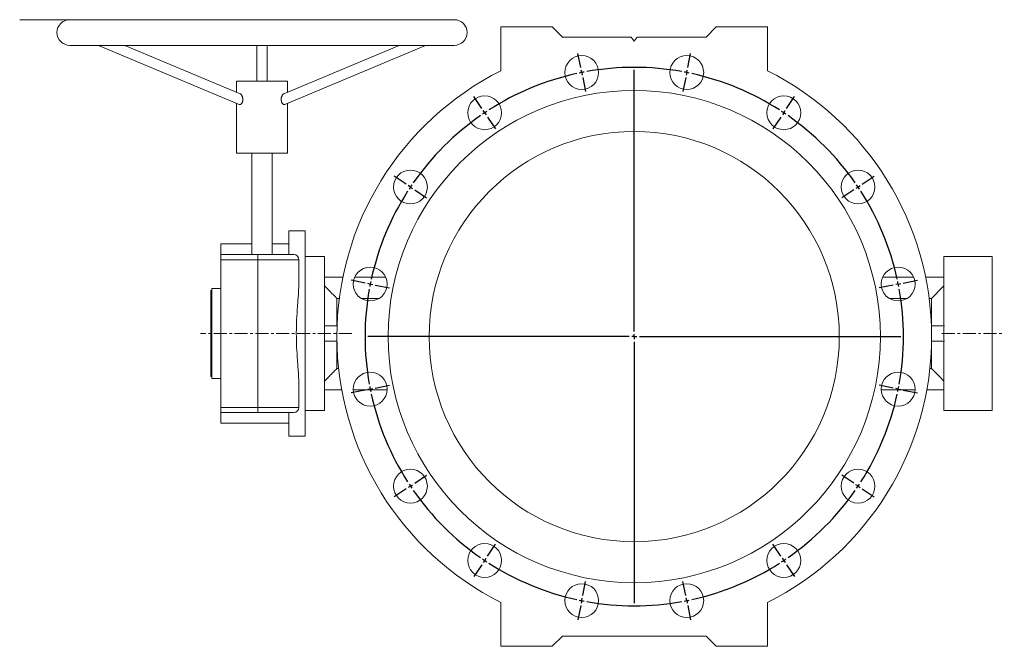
# Model space of a CAD drawing. Header units: millimetres. Extents: x -347 to 1128, y -235 to 894.
# Tile 2 of 7: x -347 to 614, y 283 to 894. Entities that reach past the tile are written whole.
import ezdxf

# ---------------------------------------------------------------- set-up
doc = ezdxf.new("R2010")
doc.units = ezdxf.units.MM
doc.linetypes.add('CENTERX2', pattern=[20.32, 12.7, -2.54, 2.54, -2.54])
doc.layers.add('FORMAT', color=7, linetype='Continuous')

# ---------------------------------------------------------------- blocks, each defined once
blk = doc.blocks.new('SW_CENTERMARKSYMBOL_0')
at = {"layer": 'FORMAT', "color": 0}
for p, q in [((-0.98, 4.9), (-3.71, 18.63)), ((103.4, 4.9), (106.13, 18.63)), ((0, 0), (-0.49, 2.45)), ((0, 0), (0.49, -2.45)), ((51.21, -252.46), (51.21, 2.5)), ((102.42, 0), (101.93, -2.45)), ((102.42, 0), (102.91, 2.45)), ((0.98, -4.9), (3.71, -18.63)), ((101.45, -4.9), (98.72, -18.63)), ((-97.4, -35.04), (-105.18, -23.4)), ((199.83, -35.04), (207.6, -23.4)), ((-94.63, -39.2), (-96.01, -37.12)), ((197.05, -39.2), (198.44, -37.12)), ((-94.63, -39.2), (-93.24, -41.27)), ((-91.85, -43.35), (-84.07, -54.99)), ((194.27, -43.35), (186.49, -54.99)), ((197.05, -39.2), (195.66, -41.27)), ((-171.21, -108.84), (-182.85, -101.06)), ((273.63, -108.84), (285.27, -101.06)), ((-167.05, -111.62), (-169.13, -110.23)), ((-167.05, -111.62), (-164.97, -113.01)), ((-162.89, -114.4), (-151.25, -122.17)), ((265.31, -114.4), (253.67, -122.17)), ((269.47, -111.62), (267.39, -113.01)), ((269.47, -111.62), (271.55, -110.23)), ((-211.15, -205.27), (-224.88, -202.54)), ((-206.24, -206.24), (-208.7, -205.76)), ((-206.24, -206.24), (-203.79, -206.73)), ((-201.34, -207.22), (-187.61, -209.95)), ((303.76, -207.22), (290.03, -209.95)), ((308.67, -206.24), (306.22, -206.73)), ((308.67, -206.24), (311.12, -205.76)), ((313.57, -205.27), (327.3, -202.54)), ((46.21, -257.46), (-208.74, -257.46)), ((51.21, -257.46), (48.71, -257.46)), ((51.21, -257.46), (51.21, -254.96)), ((51.21, -257.46), (51.21, -259.96)), ((51.21, -257.46), (53.71, -257.46)), ((56.21, -257.46), (311.17, -257.46)), ((51.21, -262.46), (51.21, -517.41)), ((-201.34, -307.69), (-187.61, -304.96)), ((303.76, -307.69), (290.03, -304.96)), ((-211.15, -309.64), (-224.88, -312.37)), ((-206.24, -308.67), (-208.7, -309.16)), ((-206.24, -308.67), (-203.79, -308.18)), ((308.67, -308.67), (306.22, -308.18)), ((308.67, -308.67), (311.12, -309.16)), ((313.57, -309.64), (327.3, -312.37)), ((-162.89, -400.52), (-151.25, -392.74)), ((265.31, -400.52), (253.67, -392.74)), ((-167.05, -403.29), (-164.97, -401.9)), ((269.47, -403.29), (267.39, -401.9)), ((-171.21, -406.07), (-182.85, -413.85)), ((-167.05, -403.29), (-169.13, -404.68)), ((269.47, -403.29), (271.55, -404.68)), ((273.63, -406.07), (285.27, -413.85)), ((-91.85, -471.56), (-84.07, -459.92)), ((194.27, -471.56), (186.49, -459.92)), ((-97.4, -479.87), (-105.18, -491.51)), ((-94.63, -475.72), (-96.01, -477.8)), ((-94.63, -475.72), (-93.24, -473.64)), ((197.05, -475.72), (195.66, -473.64)), ((197.05, -475.72), (198.44, -477.8)), ((199.83, -479.87), (207.6, -491.51)), ((0.98, -510.01), (3.71, -496.28)), ((101.45, -510.01), (98.72, -496.28)), ((0, -514.91), (-0.49, -517.36)), ((0, -514.91), (0.49, -512.46)), ((102.42, -514.91), (101.93, -512.46)), ((102.42, -514.91), (102.91, -517.36)), ((-0.98, -519.82), (-3.71, -533.55)), ((103.4, -519.82), (106.13, -533.55))]:
    blk.add_line(p, q, dxfattribs=at)
for start, end in [(101.25, 101.79567), (100.70433, 101.25), (79.84135, 100.15865), (78.75, 79.29567), (78.20433, 78.75), (102.34135, 122.65865), (57.34135, 77.65865), (123.20433, 123.75), (56.25, 56.79567), (124.84135, 145.15865), (123.75, 124.29567), (55.70433, 56.25), (34.84135, 55.15865), (146.25, 146.79567), (145.70433, 146.25), (33.75, 34.29567), (33.20433, 33.75), (147.34135, 167.65865), (12.34135, 32.65865), (169.84135, 190.15865), (168.75, 169.29567), (168.20433, 168.75), (11.25, 11.79567), (10.70433, 11.25), (349.84135, 10.15865), (190.70433, 191.25), (348.75, 349.29567), (191.25, 191.79567), (192.34135, 212.65865), (327.34135, 347.65865), (348.20433, 348.75), (213.20433, 213.75), (326.25, 326.79567), (213.75, 214.29567), (214.84135, 235.15865), (304.84135, 325.15865), (325.70433, 326.25), (235.70433, 236.25), (236.25, 236.79567), (237.34135, 257.65865), (282.34135, 302.65865), (303.20433, 303.75), (303.75, 304.29567), (258.20433, 258.75), (258.75, 259.29567), (259.84135, 280.15865), (280.70433, 281.25), (281.25, 281.79567)]:
    blk.add_arc((51.21, -257.46), 262.5, start, end, dxfattribs=at)

msp = doc.modelspace()

# ---------------------------------------------------------------- linework, layer by layer
at = {"color": 7, "linetype": 'Continuous', "lineweight": 15}
for p, q in [((77.21, 893.57), (-297.79, 893.57)), ((122.71, 843.8), (122.71, 886.57)), ((122.71, 886.57), (172.71, 886.57)), ((172.71, 886.57), (182.71, 876.57)), ((322.71, 876.57), (332.71, 886.57)), ((332.71, 886.57), (382.71, 886.57)), ((382.71, 886.57), (382.71, 843.8)), ((182.71, 876.57), (249.71, 876.57)), ((252.71, 872.57), (249.71, 876.57)), ((255.71, 876.57), (252.71, 872.57)), ((255.71, 876.57), (322.71, 876.57)), ((-297.79, 868.57), (77.21, 868.57)), ((-269.78, 868.57), (-132.41, 810.84)), ((-131.44, 821.28), (-243.97, 868.57)), ((-115.29, 868.57), (-115.29, 833.57)), ((-105.29, 833.57), (-105.29, 868.57)), ((23.38, 868.57), (-89.15, 821.27)), ((-88.17, 810.84), (49.19, 868.57)), ((-135.29, 833.57), (-135.29, 822.9)), ((-135.29, 833.57), (-85.29, 833.57)), ((-85.29, 822.9), (-85.29, 833.57)), ((-135.29, 812.05), (-135.29, 763.57)), ((-85.29, 763.57), (-85.29, 812.05)), ((-135.29, 763.57), (-85.29, 763.57)), ((-120.29, 763.57), (-120.29, 664.57)), ((-100.29, 664.57), (-100.29, 763.57)), ((-68.29, 687.57), (-84.29, 687.57)), ((-84.29, 687.57), (-84.29, 664.57)), ((-68.29, 687.57), (-68.29, 487.57)), ((-120.29, 675.07), (-150.29, 675.07)), ((-150.29, 664.57), (-150.29, 675.07)), ((-84.29, 675.07), (-100.29, 675.07)), ((-150.29, 664.57), (-114.29, 664.57)), ((-150.29, 659.57), (-150.29, 664.57)), ((-114.29, 664.57), (-79.29, 664.57)), ((-49.29, 662.57), (-68.29, 662.57)), ((-49.29, 595.07), (-49.29, 662.57)), ((601.71, 662.57), (554.71, 662.57)), ((554.71, 595.07), (554.71, 662.57)), ((601.71, 662.57), (601.71, 587.57)), ((-150.29, 515.57), (-150.29, 659.57)), ((-74.29, 638.6), (-74.29, 659.57)), ((-49.29, 642.57), (-31.44, 642.57)), ((-19.79, 642.57), (10.29, 642.57)), ((525.2, 642.57), (495.12, 642.57)), ((554.71, 642.57), (536.85, 642.57)), ((-159.29, 629.57), (-160.29, 629.57)), ((-160.29, 625.94), (-160.29, 629.57)), ((-160.29, 625.94), (-159.29, 625.94)), ((-160.29, 545.57), (-160.29, 625.94)), ((-150.29, 631.57), (-159.29, 631.57)), ((-159.29, 587.57), (-159.29, 631.57)), ((-37.29, 621.76), (-37.29, 595.07)), ((-34.9, 621.76), (-37.29, 621.76)), ((3.94, 621.76), (-13.44, 621.76)), ((518.85, 621.76), (501.47, 621.76)), ((542.71, 621.76), (540.31, 621.76)), ((542.71, 595.07), (542.71, 621.76)), ((-159.29, 543.57), (-159.29, 587.57)), ((-37.1, 595.07), (-49.41, 595.07)), ((542.52, 595.07), (554.82, 595.07)), ((601.71, 587.57), (601.71, 512.57)), ((-37.26, 580.07), (-49.41, 580.07)), ((-49.29, 512.57), (-49.29, 580.07)), ((-37.29, 580.07), (-37.29, 553.38)), ((542.67, 580.07), (554.82, 580.07)), ((542.71, 553.38), (542.71, 580.07)), ((554.71, 512.57), (554.71, 580.07)), ((-37.29, 553.38), (-35.61, 553.38)), ((541.02, 553.38), (542.71, 553.38)), ((-160.29, 545.57), (-159.29, 545.57)), ((-159.29, 543.57), (-150.29, 543.57)), ((-74.29, 515.57), (-74.29, 536.54)), ((-49.29, 532.57), (-32.59, 532.57)), ((-21.23, 532.57), (11.73, 532.57)), ((526.64, 532.57), (493.68, 532.57)), ((554.71, 532.57), (538.01, 532.57)), ((-150.29, 510.57), (-150.29, 515.57)), ((-114.29, 510.57), (-150.29, 510.57)), ((-150.29, 500.07), (-150.29, 510.57)), ((-79.29, 510.57), (-114.29, 510.57)), ((-84.29, 510.57), (-84.29, 487.57)), ((-68.29, 512.57), (-49.29, 512.57)), ((554.71, 512.57), (601.71, 512.57)), ((-150.29, 500.07), (-84.29, 500.07)), ((-84.29, 487.57), (-68.29, 487.57)), ((122.71, 325.34), (122.71, 282.57)), ((382.71, 282.57), (382.71, 325.34)), ((172.71, 282.57), (182.71, 292.57)), ((182.71, 292.57), (322.71, 292.57)), ((322.71, 292.57), (332.71, 282.57)), ((122.71, 282.57), (172.71, 282.57)), ((332.71, 282.57), (382.71, 282.57))]:
    msp.add_line(p, q, dxfattribs=at)
at = {"color": 8, "linetype": 'Continuous', "lineweight": 0}
for p, q in [((-114.29, 664.57), (-114.29, 659.57)), ((-114.29, 659.57), (-150.29, 659.57)), ((-114.29, 515.57), (-114.29, 659.57)), ((-74.29, 659.57), (-114.29, 659.57)), ((-150.29, 515.57), (-114.29, 515.57)), ((-114.29, 515.57), (-114.29, 510.57)), ((-114.29, 515.57), (-74.29, 515.57))]:
    msp.add_line(p, q, dxfattribs=at)
at = {"color": 7, "linetype": 'Continuous', "lineweight": 15}
for centre, radius in [((201.49, 842.03), 16.5), ((303.92, 842.03), 16.5), ((252.71, 584.57), 240), ((106.87, 802.83), 16.5), ((398.54, 802.83), 16.5), ((252.71, 584.57), 200), ((34.44, 730.41), 16.5), ((470.97, 730.41), 16.5), ((-4.75, 635.78), 16.5), ((510.16, 635.78), 16.5), ((-4.75, 533.36), 16.5), ((510.16, 533.36), 16.5), ((34.44, 438.73), 16.5), ((470.97, 438.73), 16.5), ((106.87, 366.31), 16.5), ((398.54, 366.31), 16.5), ((201.49, 327.11), 16.5), ((303.92, 327.11), 16.5)]:
    msp.add_circle(centre, radius, dxfattribs=at)
for centre, radius, start, end in [((-297.79, 881.07), 12.5, 90, 270), ((77.21, 881.07), 12.5, 270, 90), ((252.71, 584.57), 290, 116.63312, 243.36688), ((252.71, 584.57), 290, 296.63312, 63.36688), ((-79.29, 659.57), 5, 0, 90), ((-79.29, 515.57), 5, 270, 0)]:
    msp.add_arc(centre, radius, start, end, dxfattribs=at)
for centre, start_param, end_param in [((-72.37, 587.57), 4.612222, 4.812556), ((577.78, 587.57), 1.470629, 1.670964)]:
    msp.add_ellipse(centre, major_axis=(0, 75), ratio=0.307692, start_param=start_param, end_param=end_param, dxfattribs=at)
for points, knots in [([(-131.44, 821.27), (-131.33, 821.22), (-131.08, 821.1), (-130.71, 820.78), (-130.34, 820.34), (-129.98, 819.8), (-129.65, 819.14), (-129.36, 818.36), (-129.14, 817.48), (-129.01, 816.54), (-128.99, 815.56), (-129.09, 814.6), (-129.29, 813.7), (-129.58, 812.91), (-129.93, 812.22), (-130.33, 811.67), (-130.76, 811.23), (-131.2, 810.93), (-131.64, 810.76), (-132.05, 810.72), (-132.3, 810.8), (-132.41, 810.84)], [0, 0, 0, 0, 0.041198, 0.086894, 0.134111, 0.182428, 0.235314, 0.289464, 0.347733, 0.407616, 0.467001, 0.528308, 0.584331, 0.642213, 0.694607, 0.748622, 0.79941, 0.851689, 0.902202, 0.954178, 1, 1, 1, 1]), ([(-91.58, 815.88), (-91.57, 816.2), (-91.55, 816.85), (-91.38, 817.79), (-91.12, 818.68), (-90.78, 819.49), (-90.36, 820.2), (-89.91, 820.75), (-89.49, 821.12), (-89.24, 821.22), (-89.15, 821.26)], [0, 0, 0, 0, 0.131514, 0.266917, 0.398394, 0.533603, 0.665864, 0.802695, 0.923031, 1, 1, 1, 1]), ([(-88.18, 810.85), (-88.23, 810.83), (-88.41, 810.74), (-88.75, 810.73), (-89.19, 810.83), (-89.63, 811.07), (-90.06, 811.45), (-90.46, 811.93), (-90.83, 812.53), (-91.13, 813.22), (-91.37, 813.98), (-91.5, 814.69), (-91.57, 815.33), (-91.58, 815.7), (-91.58, 815.88)], [0, 0, 0, 0, 0.040127, 0.134221, 0.22575, 0.319934, 0.411441, 0.505605, 0.597071, 0.691149, 0.783439, 0.878237, 0.938807, 1, 1, 1, 1]), ([(-74.29, 536.54), (-74.29, 540.4), (-74.49, 544.37), (-74.89, 550.52), (-75.04, 552.59), (-75.28, 555.76), (-75.36, 556.82), (-75.52, 558.97), (-75.6, 560.05), (-76, 565.46), (-76.3, 569.82), (-76.71, 578.64), (-76.82, 583.09), (-76.82, 588.7), (-76.82, 589.83), (-76.79, 592.08), (-76.77, 593.2), (-76.68, 596.56), (-76.6, 598.78), (-76.29, 605.4), (-76, 609.75), (-75.52, 616.19), (-75.36, 618.32), (-75.12, 621.5), (-75.04, 622.55), (-74.89, 624.65), (-74.82, 625.68), (-74.48, 630.82), (-74.29, 634.79), (-74.29, 638.6)], [0, 0, 0, 0, 0.125, 0.125, 0.1875, 0.1875, 0.21875, 0.21875, 0.25, 0.25, 0.375, 0.375, 0.5, 0.5, 0.53125, 0.53125, 0.5625, 0.5625, 0.625, 0.625, 0.75, 0.75, 0.8125, 0.8125, 0.84375, 0.84375, 0.875, 0.875, 1, 1, 1, 1]), ([(-49.29, 633.97), (-47.59, 632.24), (-43.58, 628.17), (-39.58, 624.1), (-37.29, 621.76)], [0, 0, 0, 0, 0.426318, 1, 1, 1, 1]), ([(542.71, 621.76), (545, 624.1), (548.99, 628.17), (553, 632.24), (554.71, 633.97)], [0, 0, 0, 0, 0.573682, 1, 1, 1, 1]), ([(-49.29, 541.17), (-46.29, 544.21), (-42.29, 548.28), (-38.3, 552.36), (-37.29, 553.38)], [0, 0, 0, 0, 0.748548, 1, 1, 1, 1]), ([(542.71, 553.38), (545.06, 550.98), (549.05, 546.9), (553.06, 542.84), (554.71, 541.17)], [0, 0, 0, 0, 0.589331, 1, 1, 1, 1])]:
    msp.add_open_spline(points, degree=3, knots=knots, dxfattribs=at)
at = {"layer": 'FORMAT', "color": 7, "lineweight": 0}
msp.add_line((-229.12, 893.56), (-346.6, 893.56), dxfattribs=at)
at = {"layer": 'FORMAT', "color": 7, "linetype": 'CENTERX2', "lineweight": 0}
for p, q in [((-22.71, 587.57), (-170.29, 587.57)), ((552.71, 587.57), (613.6, 587.57))]:
    msp.add_line(p, q, dxfattribs=at)

# ---------------------------------------------------------------- block references
at = {"layer": 'FORMAT', "color": 7}
msp.add_blockref('SW_CENTERMARKSYMBOL_0', (201.49, 842.03), dxfattribs=at)

doc.saveas('drawing.dxf')
